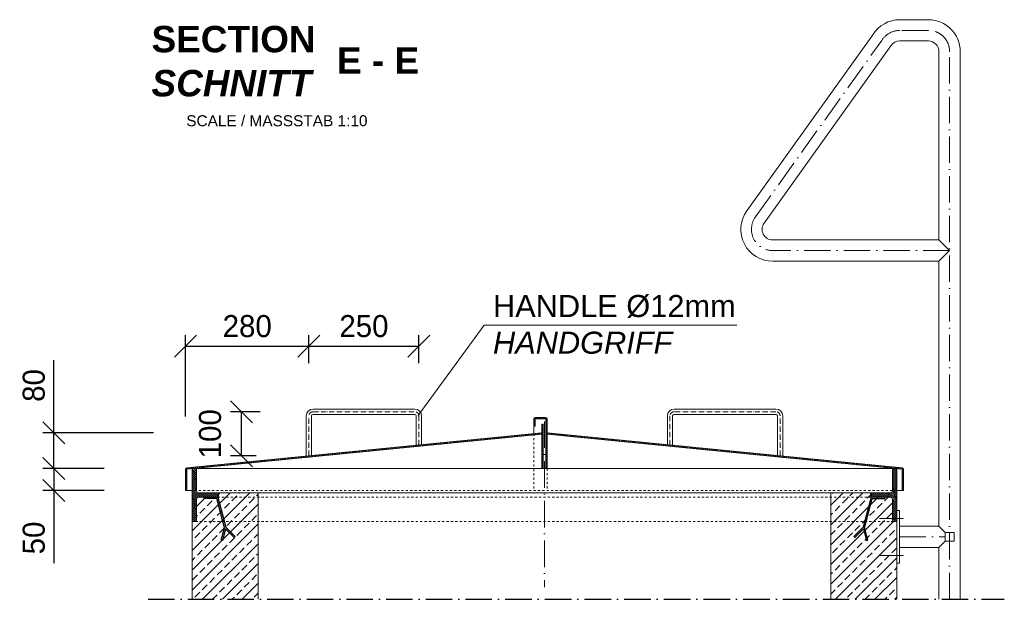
# Model space of a CAD drawing. Header units: millimetres. Extents: x 120724 to 215877, y -51423 to -32042.
# Tile 2 of 20: x 123782 to 126018, y -50298 to -48982. Entities that reach past the tile are written whole.
import ezdxf

# ---------------------------------------------------------------- set-up
doc = ezdxf.new("R2010")
doc.units = ezdxf.units.MM
doc.linetypes.add('ACAD_ISO10W100', pattern=[18, 12, -3, 0, -3])
doc.linetypes.add('JIS_02_1.0', pattern=[2, 1, -1])
doc.layers.add('Bemaßung', color=7, linetype='Continuous', lineweight=9)
doc.layers.add('Beschriftung', color=7, linetype='Continuous', lineweight=9)
doc.styles.add('LBB3.5M1000', font='isocp.shx', dxfattribs={"height": 3.5})
doc.dimstyles.new('DIN', dxfattribs={"dimtxt": 2.5, "dimasz": 2.5, "dimexe": 1.25, "dimexo": 0.625, "dimtad": 1, "dimtih": 1, "dimdec": 4, "dimdsep": 46, "dimlunit": 6, "dimtxsty": 'Standard', "dimcen": 2.5, "dimadec": 0, "dimazin": 0, "dimtfac": 1, "dimtdec": 4, "dimtmove": 0, "dimatfit": 3, "dimfxl": 0, "dimtvp": 1, "dimtolj": 1, "dimtzin": 0, "dimarcsym": 0})
pattern_1 = [(135, (-3114.0752, 827.8867), (-2.24506403, -2.24506403), [])]
pattern_2 = [(45, (-326.3338, 0), (-2.24506403, 2.24506403), [])]
pattern_3 = [(135, (-326.3338, 0), (-2.24506403, -2.24506403), [])]

# ---------------------------------------------------------------- blocks, each defined once
blk = doc.blocks.new('_Oblique')
at = {"color": 0, "linetype": 'ByBlock', "lineweight": -2}
blk.add_line((-0.5, -0.5), (0.5, 0.5), dxfattribs=at)
blk = doc.blocks.new('*D29')
at = {"layer": 'Bemaßung', "color": 0, "lineweight": -2, "transparency": 16777216}
for p, q in [((124158.5, -49882.5), (124158.5, -49697.6)), ((124438.5, -49761.3), (124438.5, -49697.6)), ((124158.5, -49722.6), (124438.5, -49722.6))]:
    blk.add_line(p, q, dxfattribs=at)
at = {"layer": 'DEFPOINTS', "color": 0, "transparency": 16777216}
for p in [(124438.5, -49722.6), (124438.5, -49881.3), (124158.5, -50002.5)]:
    blk.add_point(p, dxfattribs=at)
at = {"layer": 'Bemaßung', "color": 0, "lineweight": -2, "transparency": 16777216, "xscale": 50, "yscale": 50, "zscale": 50, "rotation": 180}
blk.add_blockref('_Oblique', (124158.5, -49722.6), dxfattribs=at)
at = {"layer": 'Bemaßung', "color": 0, "lineweight": -2, "transparency": 16777216, "xscale": 50, "yscale": 50, "zscale": 50}
blk.add_blockref('_Oblique', (124438.5, -49722.6), dxfattribs=at)
at = {"layer": 'Bemaßung', "color": 0, "transparency": 16777216, "insert": (124298.5, -49677.6), "char_height": 50, "attachment_point": 5}
blk.add_mtext('\\A1;280', dxfattribs=at)
blk = doc.blocks.new('*D30')
at = {"layer": 'Bemaßung', "color": 0, "lineweight": -2, "transparency": 16777216}
for p, q in [((124438.5, -49761.3), (124438.5, -49697.6)), ((124688.5, -49761.3), (124688.5, -49697.6)), ((124438.5, -49722.6), (124688.5, -49722.6))]:
    blk.add_line(p, q, dxfattribs=at)
at = {"layer": 'DEFPOINTS', "color": 0, "transparency": 16777216}
for p in [(124688.5, -49722.6), (124438.5, -49881.3), (124688.5, -49881.3)]:
    blk.add_point(p, dxfattribs=at)
at = {"layer": 'Bemaßung', "color": 0, "lineweight": -2, "transparency": 16777216, "xscale": 50, "yscale": 50, "zscale": 50, "rotation": 180}
blk.add_blockref('_Oblique', (124438.5, -49722.6), dxfattribs=at)
at = {"layer": 'Bemaßung', "color": 0, "lineweight": -2, "transparency": 16777216, "xscale": 50, "yscale": 50, "zscale": 50}
blk.add_blockref('_Oblique', (124688.5, -49722.6), dxfattribs=at)
at = {"layer": 'Bemaßung', "color": 0, "transparency": 16777216, "insert": (124563.5, -49677.6), "char_height": 50, "attachment_point": 5}
blk.add_mtext('\\A1;250', dxfattribs=at)
blk = doc.blocks.new('*D31')
at = {"layer": 'Bemaßung', "color": 0, "lineweight": -2, "transparency": 16777216}
for p, q in [((123973.5, -50000.9), (123834, -50000.9)), ((123859, -50000.9), (123859, -50050.9)), ((123973.5, -50050.9), (123834, -50050.9)), ((123859, -50050.9), (123859, -50215.9))]:
    blk.add_line(p, q, dxfattribs=at)
at = {"layer": 'DEFPOINTS', "color": 0, "transparency": 16777216}
for p in [(123859, -50000.9), (124173.5, -50000.9), (124173.5, -50050.9)]:
    blk.add_point(p, dxfattribs=at)
at = {"layer": 'Bemaßung', "color": 0, "lineweight": -2, "transparency": 16777216, "xscale": 50, "yscale": 50, "zscale": 50}
for p, rotation in [((123859, -50000.9), 90), ((123859, -50050.9), 270)]:
    blk.add_blockref('_Oblique', p, dxfattribs=dict(at, rotation=rotation))
at = {"layer": 'Bemaßung', "color": 0, "transparency": 16777216, "insert": (123814, -50158.4), "char_height": 50, "attachment_point": 5, "rotation": 90}
blk.add_mtext('\\A1;50', dxfattribs=at)
blk = doc.blocks.new('*D32')
at = {"layer": 'Bemaßung', "color": 0, "lineweight": -2, "transparency": 16777216}
for p, q in [((123859, -49919.6), (123859, -49754.6)), ((124085.5, -49919.6), (123834, -49919.6)), ((123859, -50000.9), (123859, -49919.6)), ((123973.5, -50000.9), (123834, -50000.9))]:
    blk.add_line(p, q, dxfattribs=at)
at = {"layer": 'DEFPOINTS', "color": 0, "transparency": 16777216}
for p in [(124285.5, -49919.6), (123859, -50000.9), (124173.5, -50000.9)]:
    blk.add_point(p, dxfattribs=at)
at = {"layer": 'Bemaßung', "color": 0, "lineweight": -2, "transparency": 16777216, "xscale": 50, "yscale": 50, "zscale": 50}
for p, rotation in [((123859, -49919.6), 90), ((123859, -50000.9), 270)]:
    blk.add_blockref('_Oblique', p, dxfattribs=dict(at, rotation=rotation))
at = {"layer": 'Bemaßung', "color": 0, "transparency": 16777216, "insert": (123814, -49812.1), "char_height": 50, "attachment_point": 5, "rotation": 90}
blk.add_mtext('\\A1;80', dxfattribs=at)
blk = doc.blocks.new('*D46')
at = {"layer": 'Bemaßung', "color": 0, "lineweight": -2, "transparency": 16777216}
for p, q in [((124328, -49871.8), (124260.5, -49871.8)), ((124285.5, -49971.8), (124285.5, -49871.8)), ((124318.5, -49971.8), (124260.5, -49971.8))]:
    blk.add_line(p, q, dxfattribs=at)
at = {"layer": 'DEFPOINTS', "color": 0, "transparency": 16777216}
for p in [(124285.5, -49871.8), (124448, -49871.8), (124438.5, -49971.8)]:
    blk.add_point(p, dxfattribs=at)
at = {"layer": 'Bemaßung', "color": 0, "lineweight": -2, "transparency": 16777216, "xscale": 50, "yscale": 50, "zscale": 50}
for p, rotation in [((124285.5, -49871.8), 90), ((124285.5, -49971.8), 270)]:
    blk.add_blockref('_Oblique', p, dxfattribs=dict(at, rotation=rotation))
at = {"layer": 'Bemaßung', "color": 0, "transparency": 16777216, "insert": (124214.3, -49921.8), "char_height": 50, "attachment_point": 5, "rotation": 90}
blk.add_mtext('\\A1;100', dxfattribs=at)

msp = doc.modelspace()

# ---------------------------------------------------------------- hatches: boundary and pattern name
at = {"lineweight": 5}
h = msp.add_hatch(dxfattribs=at)
h.set_pattern_fill('ANSI31', color=0)
h.set_pattern_definition(pattern_2)
h.paths.add_polyline_path([(124979.499, -49888.149, 0.41421356), (124975.999, -49884.649), (124952.999, -49884.649, 0.41421356), (124949.499, -49888.149), (124949.499, -49904.649), (124952.499, -49904.649), (124952.499, -49888.149, -0.41421356), (124952.999, -49887.649), (124975.999, -49887.649, -0.41421356), (124976.499, -49888.149), (124976.499, -50000.89), (124979.499, -50000.89)])
h = msp.add_hatch(dxfattribs=at)
h.set_pattern_fill('ANSI31', color=0)
h.set_pattern_definition(pattern_2)
h.paths.add_polyline_path([(124970.499, -49899.649), (124967.499, -49899.649), (124967.499, -50000.89), (124970.499, -50000.89)])
h = msp.add_hatch(dxfattribs=at)
h.set_pattern_fill('ANSI31', color=0, angle=90)
h.set_pattern_definition(pattern_3)
edge = h.paths.add_edge_path()
edge.add_line((124967.499, -49922.663), (124967.499, -49919.649))
edge.add_line((124967.499, -49919.649), (124161.656, -49999.042))
edge.add_arc((124161.999, -50002.525), 3.5, 95.626746, 180)
edge.add_line((124158.499, -50002.525), (124158.499, -50050.89))
edge.add_line((124158.499, -50050.89), (124161.499, -50050.89))
edge.add_line((124161.499, -50050.89), (124161.499, -50002.525))
edge.add_arc((124161.999, -50002.525), 0.5, 95.626746, 180, ccw=False)
edge.add_line((124161.95, -50002.028), (124967.499, -49922.663))
h = msp.add_hatch(dxfattribs=at)
h.set_pattern_fill('ANSI31', color=0, angle=90)
h.set_pattern_definition(pattern_3)
h.paths.add_polyline_path([(124979.499, -49919.649), (124979.499, -49922.663), (125785.048, -50002.028, -0.38573382), (125785.499, -50002.525), (125785.499, -50050.89), (125788.499, -50050.89), (125788.499, -50002.525, 0.38573382), (125785.342, -49999.042)])
h = msp.add_hatch(dxfattribs=at)
h.set_pattern_fill('ANSI31', color=0, angle=90)
h.set_pattern_definition(pattern_1)
edge = h.paths.add_edge_path()
edge.add_arc((124180.999, -50118.39), 2.5, -90, 0, ccw=False)
edge.add_line((124180.999, -50120.89), (124173.499, -50120.89))
edge.add_line((124173.499, -50120.89), (124173.499, -50000.89))
edge.add_line((124173.499, -50000.89), (124180.999, -50000.89))
edge.add_arc((124180.999, -50003.39), 2.5, 0, 90, ccw=False)
edge.add_line((124183.499, -50003.39), (124183.499, -50050.89))
edge.add_arc((124188.499, -50050.89), 5, 180, 270)
edge.add_line((124188.499, -50055.89), (124230.999, -50055.89))
edge.add_arc((124230.999, -50058.39), 2.5, 0, 90, ccw=False)
edge.add_line((124233.499, -50058.39), (124233.499, -50063.39))
edge.add_arc((124230.999, -50063.39), 2.5, -90, 0, ccw=False)
edge.add_line((124230.999, -50065.89), (124188.499, -50065.89))
edge.add_arc((124188.499, -50070.89), 5, 90, 180)
edge.add_line((124183.499, -50070.89), (124183.499, -50118.39))
h = msp.add_hatch(dxfattribs=at)
h.set_pattern_fill('ANSI31', color=0, angle=90)
h.set_pattern_definition(pattern_1)
edge = h.paths.add_edge_path()
edge.add_arc((125765.999, -50118.39), 2.5, 180, 270)
edge.add_line((125765.999, -50120.89), (125773.499, -50120.89))
edge.add_line((125773.499, -50120.89), (125773.499, -50000.89))
edge.add_line((125773.499, -50000.89), (125765.999, -50000.89))
edge.add_arc((125765.999, -50003.39), 2.5, 90, 180)
edge.add_line((125763.499, -50003.39), (125763.499, -50050.89))
edge.add_arc((125758.499, -50050.89), 5, 270, 360, ccw=False)
edge.add_line((125758.499, -50055.89), (125715.999, -50055.89))
edge.add_arc((125715.999, -50058.39), 2.5, 90, 180)
edge.add_line((125713.499, -50058.39), (125713.499, -50063.39))
edge.add_arc((125715.999, -50063.39), 2.5, 180, 270)
edge.add_line((125715.999, -50065.89), (125758.499, -50065.89))
edge.add_arc((125758.499, -50070.89), 5, 0, 90, ccw=False)
edge.add_line((125763.499, -50070.89), (125763.499, -50118.39))
h = msp.add_hatch(dxfattribs=at)
h.set_pattern_fill('ANSI33', color=256, scale=5)
h.set_pattern_definition([(45, (2946.14, -3573.122), (-22.45064, 22.45064), []), (45, (2968.59, -3573.122), (-22.45064, 22.45064), [15.875, -7.9375])])
edge = h.paths.add_edge_path()
edge.add_arc((124230.999, -50058.39), 2.5, 0, 90)
edge.add_line((124230.999, -50055.89), (124323.499, -50055.89))
edge.add_line((124323.499, -50055.89), (124323.499, -50297.65))
edge.add_line((124323.499, -50297.65), (124173.499, -50297.65))
edge.add_line((124173.499, -50297.65), (124173.499, -50120.89))
edge.add_line((124173.499, -50120.89), (124180.999, -50120.89))
edge.add_arc((124180.999, -50118.39), 2.5, 270, 360)
edge.add_line((124183.499, -50118.39), (124183.499, -50070.89))
edge.add_arc((124188.499, -50070.89), 5, 90, 180, ccw=False)
edge.add_line((124188.499, -50065.89), (124230.999, -50065.89))
edge.add_arc((124230.999, -50063.39), 2.5, 270, 360)
edge.add_line((124233.499, -50063.39), (124233.499, -50058.39))
edge = h.paths.add_edge_path()
edge.add_line((125773.499, -50120.89), (125765.999, -50120.89))
edge.add_arc((125765.999, -50118.39), 2.5, 180, 270, ccw=False)
edge.add_line((125763.499, -50118.39), (125763.499, -50070.89))
edge.add_arc((125758.499, -50070.89), 5, 0, 90)
edge.add_line((125758.499, -50065.89), (125715.999, -50065.89))
edge.add_arc((125715.999, -50063.39), 2.5, 180, 270, ccw=False)
edge.add_line((125713.499, -50063.39), (125713.499, -50060.89))
edge.add_line((125713.499, -50060.89), (125713.499, -50057.89))
edge.add_arc((125715.499, -50057.89), 2, 90, 180, ccw=False)
edge.add_line((125715.499, -50055.89), (125623.499, -50055.89))
edge.add_line((125623.499, -50055.89), (125623.499, -50297.65))
edge.add_line((125623.499, -50297.65), (125773.499, -50297.65))
edge.add_line((125773.499, -50297.65), (125773.499, -50120.89))
h = msp.add_hatch(color=256)
h.dxf.hatch_style = 1
h.paths.add_polyline_path([(124246.913, -50135.005), (124229.197, -50068.89), (124200.348, -50068.89), (124200.348, -50065.89), (124231.499, -50065.89), (124249.811, -50134.228), (124270.74, -50155.157), (124268.618, -50157.279), (124249.242, -50137.903), (124242.15, -50164.371), (124239.252, -50163.594)])
h = msp.add_hatch(color=256)
h.dxf.hatch_style = 1
h.paths.add_polyline_path([(125700.086, -50135.005), (125717.801, -50068.89), (125746.65, -50068.89), (125746.65, -50065.89), (125715.499, -50065.89), (125697.188, -50134.228), (125676.259, -50155.157), (125678.38, -50157.279), (125697.757, -50137.903), (125704.849, -50164.371), (125707.746, -50163.594)])

# ---------------------------------------------------------------- linework, layer by layer
at = {"lineweight": 9}
for p, q in [((125845.199, -48981.583), (125780.481, -48981.583)), ((125432.887, -49415.419), (125718.905, -49015.856)), ((125845.199, -49029.883), (125780.481, -49029.883)), ((125472.159, -49443.537), (125759.956, -49041.307)), ((125869.349, -49481.74), (125869.349, -49054.033)), ((125917.649, -50297.65), (125917.649, -49054.033)), ((125869.349, -49481.74), (125491.799, -49481.74)), ((125869.349, -49481.74), (125893.499, -49505.89)), ((125893.499, -49505.89), (125869.349, -49530.04)), ((125869.349, -49530.04), (125491.799, -49530.04)), ((125869.349, -50131.74), (125869.349, -49530.04)), ((124678.999, -49865.767), (124447.999, -49865.767)), ((124447.999, -49877.767), (124678.999, -49877.767)), ((125267.999, -49865.767), (125498.999, -49865.767)), ((125498.999, -49877.767), (125267.999, -49877.767)), ((124432.499, -49881.267), (124432.499, -49972.358)), ((124444.499, -49881.267), (124444.499, -49971.176)), ((124682.499, -49881.267), (124682.499, -49947.728)), ((124694.499, -49881.267), (124694.499, -49946.545)), ((124949.499, -49888.149), (124949.499, -49904.649)), ((124952.499, -49904.649), (124952.499, -49888.149)), ((124975.999, -49884.649), (124952.999, -49884.649)), ((124952.999, -49887.649), (124975.999, -49887.649)), ((124967.499, -49899.649), (124967.499, -50000.89)), ((124967.499, -49899.649), (124970.499, -49899.649)), ((124970.499, -49899.649), (124970.499, -50000.89)), ((124976.499, -49888.149), (124976.499, -50000.89)), ((124979.499, -49888.149), (124979.499, -50000.89)), ((125252.499, -49881.267), (125252.499, -49946.545)), ((125264.499, -49881.267), (125264.499, -49947.728)), ((125502.499, -49881.267), (125502.499, -49971.176)), ((125514.499, -49881.267), (125514.499, -49972.358)), ((124967.499, -49919.649), (124161.656, -49999.042)), ((124967.499, -49922.663), (124161.95, -50002.028)), ((124949.499, -49904.649), (124952.499, -49904.649)), ((124949.499, -49904.649), (124949.499, -49921.422)), ((124979.499, -49919.649), (125785.342, -49999.042)), ((124979.499, -49922.663), (125785.048, -50002.028)), ((124158.499, -50050.89), (124158.499, -50002.525)), ((124161.499, -50050.89), (124161.499, -50002.525)), ((125773.499, -50000.89), (124173.499, -50000.89)), ((125785.499, -50050.89), (125785.499, -50002.525)), ((125788.499, -50050.89), (125788.499, -50002.525)), ((124158.499, -50050.89), (124161.499, -50050.89)), ((124161.499, -50050.89), (124173.499, -50050.89)), ((124323.499, -50055.89), (124230.999, -50055.89)), ((125623.499, -50055.89), (124323.499, -50055.89)), ((124323.499, -50297.65), (124323.499, -50055.89)), ((125623.499, -50297.65), (125623.499, -50055.89)), ((125623.499, -50055.89), (125715.999, -50055.89)), ((125785.499, -50050.89), (125773.499, -50050.89)), ((125788.499, -50050.89), (125785.499, -50050.89)), ((124173.499, -50297.65), (124173.499, -50089.39)), ((125773.499, -50297.65), (125773.499, -50089.39)), ((125779.499, -50131.74), (125869.349, -50131.74)), ((125869.349, -50131.74), (125883.499, -50145.89)), ((125883.499, -50165.89), (125869.349, -50180.04)), ((125779.499, -50180.04), (125869.349, -50180.04)), ((125869.349, -50297.65), (125869.349, -50180.04))]:
    msp.add_line(p, q, dxfattribs=at)
at = {"linetype": 'ACAD_ISO10W100', "lineweight": 5, "ltscale": 5}
for p, q in [((125845.199, -49005.89), (125780.383, -49005.89)), ((125452.522, -49429.479), (125739.333, -49028.739)), ((125893.499, -50297.65), (125893.499, -49054.19)), ((125893.499, -49505.89), (125491.799, -49505.89)), ((124973.499, -49894.071), (124973.499, -50270.333)), ((125779.499, -50155.89), (125883.499, -50155.89))]:
    msp.add_line(p, q, dxfattribs=at)
at = {"linetype": 'ACAD_ISO10W100', "lineweight": 5}
for p, q in [((124447.999, -49871.767), (124678.999, -49871.767)), ((125498.999, -49871.767), (125267.999, -49871.767)), ((124438.499, -49971.767), (124438.499, -49881.267)), ((124688.499, -49881.267), (124688.499, -49947.137)), ((125258.499, -49881.267), (125258.499, -49947.137)), ((125508.499, -49971.767), (125508.499, -49881.267))]:
    msp.add_line(p, q, dxfattribs=at)
at = {"linetype": 'JIS_02_1.0', "lineweight": 9, "ltscale": 5}
for p, q in [((124949.499, -49921.422), (124949.499, -50050.89)), ((124979.499, -50000.89), (124979.499, -50050.89)), ((125773.499, -50050.89), (124173.499, -50050.89)), ((124230.999, -50065.89), (125715.999, -50065.89)), ((125765.999, -50120.89), (124180.999, -50120.89))]:
    msp.add_line(p, q, dxfattribs=at)
at = {"linetype": 'ACAD_ISO10W100', "lineweight": 18, "ltscale": 5}
for p, q in [((125788.781, -50113.815), (125734.252, -50113.815)), ((125788.781, -50197.965), (125734.252, -50197.965))]:
    msp.add_line(p, q, dxfattribs=at)
at = {"linetype": 'ACAD_ISO10W100', "ltscale": 5}
msp.add_line((124073.499, -50297.65), (126017.649, -50297.65), dxfattribs=at)
at = {"lineweight": 9}
for points in [[(124183.499, -50118.39, -0.41421356), (124180.999, -50120.89), (124173.499, -50120.89), (124173.499, -50000.89), (124180.999, -50000.89, -0.41421356), (124183.499, -50003.39), (124183.499, -50050.89, 0.41421356), (124188.499, -50055.89), (124230.999, -50055.89, -0.41421356), (124233.499, -50058.39), (124233.499, -50063.39, -0.41421356), (124230.999, -50065.89), (124188.499, -50065.89, 0.41421356), (124183.499, -50070.89)], [(125763.499, -50118.39, 0.41421356), (125765.999, -50120.89), (125773.499, -50120.89), (125773.499, -50000.89), (125765.999, -50000.89, 0.41421356), (125763.499, -50003.39), (125763.499, -50050.89, -0.41421356), (125758.499, -50055.89), (125715.999, -50055.89, 0.41421356), (125713.499, -50058.39), (125713.499, -50063.39, 0.41421356), (125715.999, -50065.89), (125758.499, -50065.89, -0.41421356), (125763.499, -50070.89)]]:
    msp.add_lwpolyline(points, format="xyb", close=True, dxfattribs=at)
for points in [[(124246.913, -50135.005), (124229.197, -50068.89), (124200.348, -50068.89), (124200.348, -50065.89), (124231.499, -50065.89), (124249.811, -50134.228), (124270.74, -50155.157), (124268.618, -50157.279), (124249.242, -50137.903), (124242.15, -50164.371), (124239.252, -50163.594)], [(125700.086, -50135.005), (125717.801, -50068.89), (125746.65, -50068.89), (125746.65, -50065.89), (125715.499, -50065.89), (125697.188, -50134.228), (125676.259, -50155.157), (125678.38, -50157.279), (125697.757, -50137.903), (125704.849, -50164.371), (125707.746, -50163.594)]]:
    msp.add_lwpolyline(points, close=True)
for points in [[(125773.499, -50095.89), (125773.499, -50215.89), (125779.499, -50215.89), (125779.499, -50095.89)], [(125903.499, -50165.89), (125883.499, -50165.89), (125883.499, -50145.89), (125903.499, -50145.89)]]:
    msp.add_lwpolyline(points, close=True, dxfattribs=at)
for centre, radius, start, end in [((125780.481, -49054.033), 72.45, 90, 148.201087), ((125845.199, -49054.033), 72.45, 0, 90), ((125780.481, -49054.033), 24.15, 90, 148.201087), ((125845.199, -49054.033), 24.15, 0, 90), ((125491.799, -49457.59), 72.45, 144.403893, 270), ((125491.799, -49457.59), 24.15, 144.416176, 270), ((124447.999, -49881.267), 15.5, 90, 180), ((124447.999, -49881.267), 3.5, 90, 180), ((124678.999, -49881.267), 15.5, 0, 90), ((124678.999, -49881.267), 3.5, 0, 90), ((125267.999, -49881.267), 15.5, 90, 180), ((125267.999, -49881.267), 3.5, 90, 180), ((125498.999, -49881.267), 15.5, 0, 90), ((125498.999, -49881.267), 3.5, 0, 90), ((124952.999, -49888.149), 3.5, 90, 180), ((124952.999, -49888.149), 0.5, 90, 180), ((124975.999, -49888.149), 3.5, 0, 90), ((124975.999, -49888.149), 0.5, 0, 90), ((124161.999, -50002.525), 3.5, 95.626746, 180), ((124161.999, -50002.525), 0.5, 95.626746, 180), ((125784.999, -50002.525), 0.5, 0, 84.373254), ((125784.999, -50002.525), 3.5, 0, 84.373254)]:
    msp.add_arc(centre, radius, start, end, dxfattribs=at)
at = {"linetype": 'ACAD_ISO10W100', "lineweight": 5, "ltscale": 5}
for centre, start, end in [((125780.383, -49054.19), 90, 148.201087), ((125845.199, -49054.19), 0, 90), ((125491.799, -49457.59), 144.408634, 270)]:
    msp.add_arc(centre, 48.3, start, end, dxfattribs=at)
at = {"linetype": 'ACAD_ISO10W100', "lineweight": 5}
for centre, start, end in [((124447.999, -49881.267), 90, 180), ((124678.999, -49881.267), 0, 90), ((125267.999, -49881.267), 90, 180), ((125498.999, -49881.267), 0, 90)]:
    msp.add_arc(centre, 9.5, start, end, dxfattribs=at)
at = {"layer": 'Beschriftung'}
for p, q in [((124836.704, -49675.478), (124686.482, -49880.165)), ((125409.915, -49675.478), (124836.704, -49675.478))]:
    msp.add_line(p, q, dxfattribs=at)

# ---------------------------------------------------------------- texts
at = {"layer": 'Beschriftung', "attachment_point": 1, "style": 'LBB3.5M1000'}
for s, insert, char_height, width in [('{\\fArial|b1|i0|c0|p34;SECTION\\P\\fArial|b1|i1|c0|p34;SCHNITT}', (124081.233, -48995.617), 60, 386.3743), ('{\\fArial|b1|i0|c0|p34;E - E}', (124502.393, -49044.3), 60, 197.14037), ('{\\fArial|b0|i0|c0|p34;\\H0.5x;SCALE / MASSSTAB 1:10}', (124160.102, -49198.528), 50, 425.23506), ('{\\fArial|b0|i0|c0|p34;HANDLE Ø12mm\\P\\fArial|b0|i1|c0|p34;HANDGRIFF}', (124856.56, -49606.663), 50, 567.41676)]:
    msp.add_mtext(s, dxfattribs=dict(at, insert=insert, char_height=char_height, width=width))

# ---------------------------------------------------------------- dimensions: what is measured, and where the dimension line sits
at = {"layer": 'Bemaßung'}
for base, p1, p2, picture, middle in [((124438.499, -49722.616), (124158.499, -50002.525), (124438.499, -49881.267), '*D29', (124298.499, -49677.616)), ((124688.499, -49722.616), (124438.499, -49881.267), (124688.499, -49881.267), '*D30', (124563.499, -49677.616))]:
    dim = msp.add_linear_dim(base=base, p1=p1, p2=p2, dimstyle='DIN', override={"dimscale": 20, "dimexo": 6, "dimgap": 1, "dimdec": 2, "dimblk1": 'Oblique', "dimblk2": 'Oblique', "dimsah": 1, "dimtdec": 2}, dxfattribs=at)
    dim.commit()
    dim.dimension.update_dxf_attribs({"geometry": picture, "text_midpoint": middle})
dim = msp.add_linear_dim(base=(123858.962, -50000.89), p1=(124285.546, -49919.649), p2=(124173.499, -50000.89), angle=90, text='80', dimstyle='DIN', override={"dimscale": 20, "dimexo": 10, "dimgap": 1, "dimdec": 2, "dimblk1": 'Oblique', "dimblk2": 'Oblique', "dimsah": 1, "dimtdec": 2}, dxfattribs=at)
dim.commit()
dim.dimension.update_dxf_attribs({"geometry": '*D32', "text_midpoint": (123858.962, -49812.149), "dimtype": 160})
for base, p1, p2, override, picture, middle in [((124285.546, -49871.767), (124438.499, -49971.767), (124447.999, -49871.767), {"dimscale": 20, "dimexo": 6, "dimgap": 1, "dimdec": 2, "dimblk1": 'Oblique', "dimblk2": 'Oblique', "dimsah": 1, "dimtdec": 2, "dimtmove": 2}, '*D46', (124214.273, -49921.767)), ((123858.962, -50000.89), (124173.499, -50050.89), (124173.499, -50000.89), {"dimscale": 20, "dimexo": 10, "dimgap": 1, "dimdec": 2, "dimblk1": 'Oblique', "dimblk2": 'Oblique', "dimsah": 1, "dimtdec": 2}, '*D31', (123858.962, -50158.39))]:
    dim = msp.add_linear_dim(base=base, p1=p1, p2=p2, angle=90, dimstyle='DIN', override=override, dxfattribs=at)
    dim.commit()
    dim.dimension.update_dxf_attribs({"geometry": picture, "text_midpoint": middle, "dimtype": 160})

doc.saveas('drawing.dxf')
